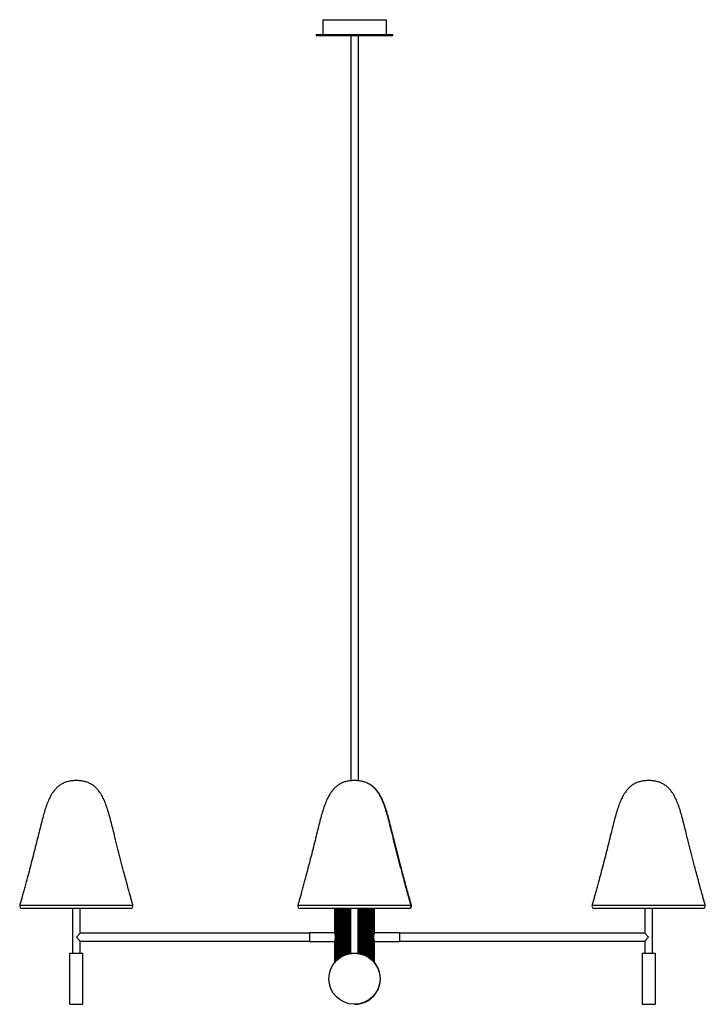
# Paper-space layout '_Derecha' of a CAD drawing. Header units: millimetres. Extents: x -664 to 409, y -108 to 1432.
import ezdxf

# ---------------------------------------------------------------- set-up
doc = ezdxf.new("R2010")
doc.units = ezdxf.units.MM

psp = doc.layouts.new('_Derecha')

# ---------------------------------------------------------------- linework, layer by layer
at = {"color": 7, "linetype": 'Continuous', "lineweight": 25}
for p, q in [((-190, 1432), (-190, 1409)), ((-190, 1432), (-90, 1432)), ((-90, 1409), (-90, 1432)), ((-200, 1409), (-200, 1407)), ((-200, 1409), (-80, 1409)), ((-200, 1407), (-80, 1407)), ((-146, 1407), (-146, 241.7)), ((-134, 241.6), (-134, 1407)), ((-80, 1407), (-80, 1409)), ((-490.7, 42), (-660.1, 42)), ((-581.4, 42), (-581.4, -28)), ((-569.4, 3), (-569.4, 42)), ((-55, 42), (-225, 42)), ((-171, 3.9), (-171, 42)), ((-170.8, 2.6), (-170.8, 42)), ((-170.5, 0.3), (-170.5, 42)), ((-169.8, -41), (-169.8, 42)), ((-169.2, -40.3), (-169.2, 42)), ((-168.2, 42), (-168.2, -39.3)), ((-168.1, -39.2), (-168.1, 42)), ((-167.2, -38.4), (-167.2, 42)), ((-166.3, 42), (-166.3, -37.6)), ((-165.7, -37.1), (-165.7, 42)), ((-164.5, -36.1), (-164.5, 42)), ((-163.7, 42), (-163.7, -35.5)), ((-162.6, -34.8), (-162.6, 42)), ((-161.2, -33.9), (-161.2, 42)), ((-160.5, 42), (-160.5, -33.5)), ((-159, -32.7), (-159, 42)), ((-157.4, -31.9), (-157.4, 42)), ((-156.8, 42), (-156.8, -31.6)), ((-155, -30.8), (-155, 42)), ((-153.2, -30.1), (-153.2, 42)), ((-152.7, 42), (-152.7, -30)), ((-150.5, -29.3), (-150.5, 42)), ((-148.6, -28.9), (-148.6, 42)), ((-148.3, 42), (-148.3, -28.8)), ((-146.3, 42), (-146.3, -28)), ((-134.3, -28), (-134.3, 42)), ((-134.2, 0.3), (-134.2, 42)), ((-131.7, -29), (-131.7, 42)), ((-131.4, -29), (-131.4, 42)), ((-129.5, -29.5), (-129.5, 42)), ((-127.3, -30.2), (-127.3, 42)), ((-126.8, -30.4), (-126.8, 42)), ((-125, -31.1), (-125, 42)), ((-123.2, -31.9), (-123.2, 42)), ((-122.6, -32.2), (-122.6, 42)), ((-121, -33), (-121, 42)), ((-119.5, -33.9), (-119.5, 42)), ((-118.8, -34.3), (-118.8, 42)), ((-117.4, -35.3), (-117.4, 42)), ((-116.3, -36), (-116.3, 42)), ((-115.5, -36.6), (-115.5, 42)), ((-114.3, -37.6), (-114.3, 42)), ((-113.7, -38.1), (-113.7, 42)), ((-112.8, -39), (-112.8, 42)), ((-111.9, -39.8), (-111.9, 42)), ((-111.8, -40), (-111.8, 42)), ((-110.8, -41), (-110.8, 42)), ((-110.2, -41.7), (-110.2, 42)), ((-109.5, 1.3), (-109.5, 42)), ((-109.2, 3), (-109.2, 42)), ((-109, 4), (-109, 42)), ((404.7, 42), (235.3, 42)), ((314, 42), (314, 3)), ((326, -28), (326, 42)), ((-569.4, 3), (-575.4, -3)), ((-210, 3), (-569.4, 3)), ((-171, 4), (-210, 4)), ((-210, -10), (-210, 4)), ((-170.8, 3.9), (-171, 3.9)), ((-109, 4), (-109.2, 4)), ((-70, 4), (-109, 4)), ((-70, 4), (-70, -10)), ((314, 3), (-70, 3)), ((320, -3), (314, 3)), ((-575.4, -3), (-569.4, -9)), ((-569.4, -9), (-210, -9)), ((-569.4, -28), (-569.4, -9)), ((-210, -10), (-171, -10)), ((-171, -9.9), (-170.8, -9.9)), ((-171, -42.3), (-171, -9.9)), ((-170.8, -42.1), (-170.8, -8.6)), ((-170.5, -41.7), (-170.5, -6.3)), ((-134.2, -28.5), (-134.2, -6.3)), ((-109.5, -42.5), (-109.5, -7.3)), ((-109.2, -42.9), (-109.2, -9.1)), ((-109.2, -10), (-109, -10)), ((-109, -10), (-70, -10)), ((-109, -43.1), (-109, -10)), ((-70, -9), (314, -9)), ((314, -9), (320, -3)), ((314, -9), (314, -28)), ((-585.4, -28), (-565.4, -28)), ((-585.4, -108), (-585.4, -28)), ((-565.4, -108), (-565.4, -28)), ((-146.3, -28), (-134.3, -28)), ((-145.8, -28.4), (-145.8, -28)), ((-143.9, -28.2), (-143.9, -28)), ((-143.7, -28), (-143.7, -28.2)), ((-141, -28), (-141, -28)), ((-139, -28), (-139, -28)), ((-136.3, -28.2), (-136.3, -28)), ((-136.1, -28.2), (-136.1, -28)), ((310, -28), (330, -28)), ((310, -28), (310, -108)), ((330, -28), (330, -108)), ((-585.4, -108), (-565.4, -108)), ((310, -108), (330, -108))]:
    psp.add_line(p, q, dxfattribs=at)
at = {"color": 8, "linetype": 'Continuous', "lineweight": 25}
for p, q in [((-663.9, 47.1), (-486.9, 47.1)), ((-228.8, 47.1), (-51.8, 47.1)), ((-51.8, 47.1), (-51.2, 47.1)), ((231.5, 47.1), (408.5, 47.1))]:
    psp.add_line(p, q, dxfattribs=at)
at = {"color": 7, "linetype": 'Continuous', "lineweight": 25, "flags": 128}
for points in [[(-169.8, 0.5), (-170, 0.4), (-170.5, 0.3)], [(-109.5, 1.3), (-110, 1.4), (-110.2, 1.4)], [(-170.5, -6.3), (-170, -6.5), (-169.8, -6.5)], [(-110.2, -7.5), (-110, -7.4), (-109.5, -7.3)]]:
    psp.add_lwpolyline(points, dxfattribs=at)
at = {"color": 7, "linetype": 'Continuous', "lineweight": 25}
psp.add_circle((-140.3, -68), 40, dxfattribs=at)
for centre, radius, start, end in [((-660.1, 46), 4, 163.9059, 270), ((-490.7, 46), 4, 270, 16.0941), ((-225, 46), 4, 163.9059, 270), ((-55.7, 46), 4, 270, 16.0941), ((-55, 46), 4, 270, 16.0941), ((235.3, 46), 4, 163.9059, 270), ((404.7, 46), 4, 270, 16.0941), ((-189.7, -1.2), 19.3, 4.3641, 11.2149), ((-140.3, -3), 7, 148.9973, 211.0027), ((-140.3, -3), 7, 328.9973, 31.0027), ((-96.6, -0.2), 13, 165.8613, 173.606), ((-189.7, -4.9), 19.3, 348.7851, 355.6359), ((-96.6, -5.9), 13, 186.394, 194.1387), ((-139.7, -68), 40, 269.537, 39.922)]:
    psp.add_arc(centre, radius, start, end, dxfattribs=at)
for points, knots in [([(-575.4, 242), (-577.6, 241.9), (-581.9, 241.8), (-588.1, 240.7), (-593.7, 238.9), (-598.7, 236.4), (-603.2, 233.3), (-607.3, 229.6), (-610.9, 225.2), (-614.6, 219.8), (-618.1, 213), (-621.6, 204.8), (-624.6, 195.7), (-627.5, 186), (-630.2, 175.5), (-633.1, 163.9), (-636.2, 151.3), (-639.6, 137.7), (-643.1, 123.8), (-646.7, 110), (-650.3, 96.5), (-653.4, 85), (-656, 75.5), (-658, 68), (-659.9, 61.2), (-661.6, 55.1), (-662.9, 50.5), (-663.7, 47.9), (-663.9, 47.1)], [0, 0, 0, 0, 0.029596, 0.056802, 0.082251, 0.106605, 0.130515, 0.154575, 0.179279, 0.205011, 0.241369, 0.280425, 0.322352, 0.36718, 0.414843, 0.465222, 0.524691, 0.586847, 0.650336, 0.713675, 0.775382, 0.833974, 0.870933, 0.905354, 0.936782, 0.964765, 0.98885, 1, 1, 1, 1]), ([(-486.9, 47.1), (-487.1, 47.9), (-487.9, 50.5), (-489.2, 55.1), (-490.9, 61.1), (-493, 68.8), (-495.5, 78), (-498.4, 88.8), (-501.9, 101.7), (-505.7, 116.4), (-509.9, 132.7), (-514, 148.8), (-517.5, 163.1), (-520.6, 175.5), (-523.3, 186), (-526.2, 195.7), (-529.2, 204.8), (-532.7, 213), (-536.2, 219.8), (-539.9, 225.2), (-543.5, 229.6), (-547.6, 233.3), (-552.1, 236.4), (-557.1, 238.9), (-562.7, 240.7), (-568.8, 241.8), (-573.2, 241.9), (-575.4, 242)], [0, 0, 0, 0, 0.011076, 0.035085, 0.062979, 0.094307, 0.139773, 0.189345, 0.242012, 0.315635, 0.390568, 0.464385, 0.534788, 0.585166, 0.632828, 0.677655, 0.719582, 0.758636, 0.794993, 0.820725, 0.845428, 0.869487, 0.893397, 0.917751, 0.943199, 0.970405, 1, 1, 1, 1]), ([(-140.3, 242), (-142.6, 241.9), (-146.9, 241.8), (-153, 240.7), (-158.6, 238.9), (-163.6, 236.4), (-168.1, 233.3), (-172.2, 229.6), (-175.8, 225.2), (-179.5, 219.8), (-183.1, 213), (-186.5, 204.8), (-189.6, 195.7), (-192.4, 186), (-195.2, 175.5), (-198, 163.9), (-201.1, 151.3), (-204.5, 137.7), (-208.1, 123.8), (-211.7, 110), (-215.2, 96.5), (-218.3, 85), (-220.9, 75.5), (-222.9, 68), (-224.8, 61.2), (-226.5, 55.1), (-227.8, 50.5), (-228.6, 47.9), (-228.8, 47.1)], [0, 0, 0, 0, 0.029597, 0.056804, 0.082254, 0.106608, 0.13052, 0.15458, 0.179285, 0.205018, 0.241377, 0.280434, 0.322363, 0.367192, 0.414856, 0.465237, 0.524708, 0.586866, 0.650357, 0.713698, 0.775407, 0.834001, 0.870961, 0.905383, 0.936812, 0.964796, 0.988882, 1, 1, 1, 1]), ([(-51.8, 47.1), (-52.1, 47.9), (-52.8, 50.5), (-54.1, 55.1), (-55.8, 61.1), (-57.9, 68.8), (-60.4, 78), (-63.3, 88.8), (-66.8, 101.7), (-70.7, 116.4), (-74.9, 132.7), (-78.9, 148.8), (-82.4, 163.1), (-85.5, 175.5), (-88.2, 186), (-91.1, 195.7), (-94.2, 204.8), (-97.6, 213), (-101.1, 219.8), (-104.8, 225.2), (-108.4, 229.6), (-112.5, 233.3), (-117, 236.4), (-122, 238.9), (-127.6, 240.7), (-133.8, 241.8), (-138.1, 241.9), (-140.3, 242)], [0, 0, 0, 0, 0.0110071, 0.0350181, 0.0629137, 0.0942435, 0.1397129, 0.1892886, 0.2419595, 0.315587, 0.3905254, 0.4643477, 0.5347555, 0.585137, 0.6328022, 0.6776322, 0.7195621, 0.7586195, 0.7949791, 0.8207123, 0.8454177, 0.8694783, 0.89339, 0.9177451, 0.9431952, 0.9704026, 1, 1, 1, 1]), ([(-51.2, 47.1), (-51.4, 47.9), (-52.1, 50.5), (-53.4, 55.1), (-55.1, 61.1), (-57.3, 68.8), (-59.8, 78), (-62.7, 88.8), (-66.1, 101.7), (-70, 116.4), (-74.2, 132.7), (-78.3, 148.8), (-81.8, 163.1), (-84.8, 175.5), (-87.6, 186), (-90.4, 195.7), (-93.5, 204.8), (-96.9, 213), (-100.5, 219.8), (-104.2, 225.2), (-107.8, 229.6), (-111.9, 233.3), (-114.9, 235.6), (-116.6, 236.4), (-116.8, 236.5)], [0, 0, 0, 0, 0.012431, 0.039254, 0.070416, 0.105414, 0.156208, 0.211589, 0.270428, 0.352678, 0.436392, 0.518859, 0.597511, 0.653793, 0.70704, 0.757119, 0.803959, 0.84759, 0.888208, 0.916954, 0.944553, 0.971431, 0.998143, 1, 1, 1, 1]), ([(320, 242), (317.8, 241.9), (313.5, 241.8), (307.3, 240.7), (301.7, 238.9), (296.7, 236.4), (292.2, 233.3), (288.1, 229.6), (284.5, 225.2), (280.8, 219.8), (277.3, 213), (273.8, 204.8), (270.8, 195.7), (267.9, 186), (265.2, 175.5), (262.3, 163.9), (259.2, 151.3), (255.8, 137.7), (252.3, 123.8), (248.7, 110), (245.1, 96.5), (242, 85), (239.4, 75.5), (237.4, 68), (235.5, 61.2), (233.8, 55.1), (232.5, 50.5), (231.7, 47.9), (231.5, 47.1)], [0, 0, 0, 0, 0.0296, 0.056809, 0.082261, 0.106618, 0.130532, 0.154594, 0.179301, 0.205037, 0.241399, 0.280459, 0.322393, 0.367226, 0.414895, 0.46528, 0.524757, 0.58692, 0.650417, 0.713764, 0.775478, 0.834077, 0.871041, 0.905466, 0.936898, 0.964885, 0.988973, 1, 1, 1, 1]), ([(408.5, 47.1), (408.3, 47.9), (407.5, 50.5), (406.2, 55.1), (404.5, 61.1), (402.4, 68.8), (399.9, 78), (397, 88.8), (393.5, 101.7), (389.7, 116.4), (385.4, 132.7), (381.4, 148.8), (377.9, 163.1), (374.8, 175.5), (372.1, 186), (369.2, 195.7), (366.2, 204.8), (362.7, 213), (359.2, 219.8), (355.5, 225.2), (351.9, 229.6), (347.8, 233.3), (343.3, 236.4), (338.3, 238.9), (332.7, 240.7), (326.5, 241.8), (322.2, 241.9), (320, 242)], [0, 0, 0, 0, 0.010926, 0.034939, 0.062836, 0.094169, 0.139642, 0.189222, 0.241897, 0.315531, 0.390475, 0.464304, 0.534717, 0.585103, 0.632772, 0.677606, 0.719539, 0.7586, 0.794962, 0.820697, 0.845405, 0.869468, 0.893381, 0.917738, 0.94319, 0.9704, 1, 1, 1, 1])]:
    psp.add_open_spline(points, degree=3, knots=knots, dxfattribs=at)

doc.saveas('drawing.dxf')
